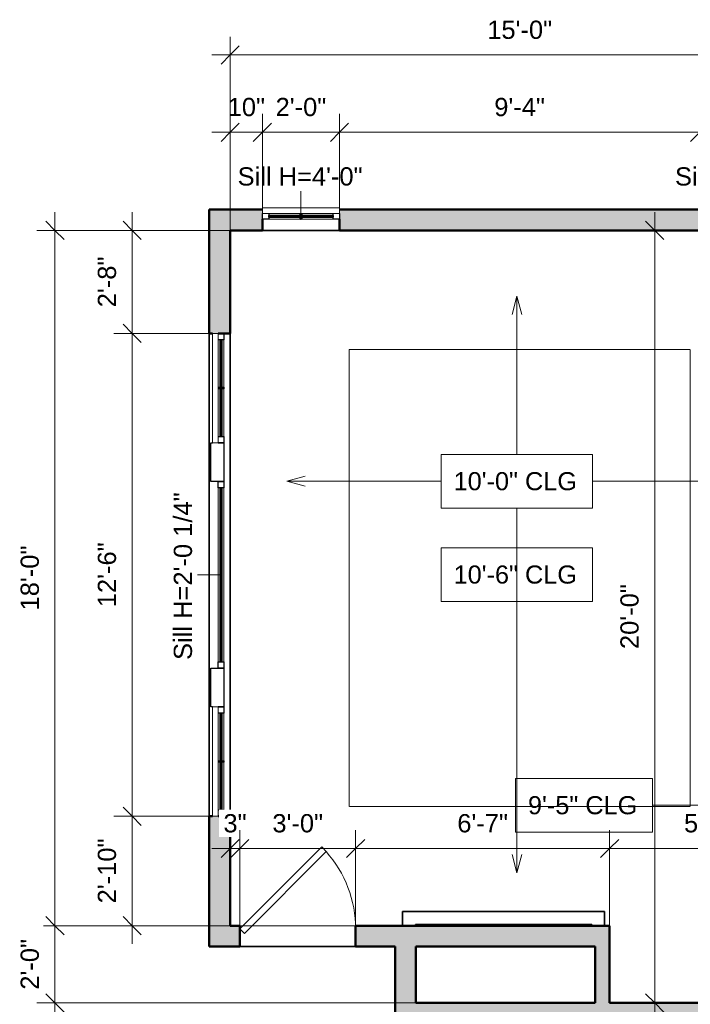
# Model space of a CAD drawing. Header units: inches. Extents: x -321 to 583, y -54 to 661.
# Tile 3 of 21: x -321 to -113, y 355 to 660. Entities that reach past the tile are written whole.
import ezdxf

# ---------------------------------------------------------------- set-up
doc = ezdxf.new("R2010")
doc.units = ezdxf.units.IN
doc.header["$MEASUREMENT"] = 0
doc.linetypes.add('Demolished', pattern=[0.188976, 0.125984, -0.062992])
for name, color, linetype, lineweight in [('A-ANNO-DIMS', 211, 'Continuous', 9), ('A-ANNO-DIMS-48', 211, 'Continuous', 9), ('A-DETL-DEMO', 6, 'Demolished', 18), ('A-DOOR', 31, 'Continuous', 18), ('A-FLOR', 192, 'Continuous', 18), ('A-GENM', 13, 'Continuous', 18), ('A-GLAZ', 151, 'Continuous', 18), ('A-GLAZ-IDEN', 152, 'Continuous', 9), ('A-WALL', 113, 'Continuous', 18), ('A-WALL-PATT', 111, 'Continuous', 18), ('G-ANNO-TEXT', 231, 'Continuous', 9)]:
    doc.layers.add(name, color=color, linetype=linetype, lineweight=lineweight)
doc.styles.add('Arial', font='arial.ttf', dxfattribs={"height": 5.669291})
doc.styles.add('Arial_1', font='arial.ttf', dxfattribs={"height": 5.625})
doc.dimstyles.new('Linear_-_3mm_Arial', dxfattribs={"dimscale": 12, "dimtxt": 5.784148, "dimasz": 0.472441, "dimexe": 0.472441, "dimexo": 0, "dimgap": 0.275591, "dimtad": 1, "dimrnd": 0.25, "dimzin": 3, "dimdsep": 46, "dimlunit": 4, "dimtxsty": 'Arial', "dimblk1": 'OBLIQUE', "dimblk2": 'OBLIQUE', "dimsah": 1, "dimcen": 0.09, "dimdle": 0.472441, "dimazin": 2, "dimtfac": 1, "dimtdec": 4, "dimtix": 1, "dimtmove": 0, "dimatfit": 3, "dimfxl": 1, "dimtvp": 1, "dimtfill": 1, "dimfrac": 2, "dimtolj": 1, "dimtzin": 0, "dimarcsym": 2})

# ---------------------------------------------------------------- blocks, each defined once
blk = doc.blocks.new('Window_4 - 2_-0_ x 3_-0_-441226-2-2nd Floor Plan')
at = {"layer": 'A-GLAZ', "lineweight": 25}
for p, q in [((-12, -0.25), (-10.03, -0.25)), ((-12, -2), (-12, -0.25)), ((-10.03, -0.25), (-10.03, -2)), ((-0.25, -0.25), (0.25, -0.25)), ((-0.25, -2), (-0.25, -0.25)), ((0.25, -0.25), (0.25, -2)), ((10.03, -0.25), (12, -0.25)), ((10.03, -2), (10.03, -0.25)), ((12, -0.25), (12, -2))]:
    blk.add_line(p, q, dxfattribs=at)
at = {"layer": 'A-GLAZ'}
for p, q in [((-12, -2), (12, -2)), ((-12, -2), (-12, -3.75)), ((-0.25, -0.25), (-10.03, -0.25)), ((10.03, -0.25), (0.25, -0.25)), ((12, -3.75), (12, -2)), ((12, -3.75), (-12, -3.75))]:
    blk.add_line(p, q, dxfattribs=at)
at = {"layer": 'A-GLAZ', "lineweight": 35}
for p, q in [((-10.03, -0.88), (-0.25, -0.88)), ((-10.03, -1.38), (-10.03, -0.88)), ((-0.25, -1.38), (-10.03, -1.38)), ((-0.25, -0.88), (-0.25, -1.38)), ((0.25, -0.88), (10.03, -0.88)), ((0.25, -1.38), (0.25, -0.88)), ((10.03, -1.38), (0.25, -1.38)), ((10.03, -0.88), (10.03, -1.38))]:
    blk.add_line(p, q, dxfattribs=at)
blk = doc.blocks.new('Window_6 - 12_-6_ x 3_-0_-443618-2-2nd Floor Plan')
at = {"layer": 'A-GLAZ', "lineweight": 25}
for p, q in [((-75, 1.25), (-73.03, 1.25)), ((-73.03, 1.25), (-73.03, -0.5)), ((-58.27, 1.25), (-57.77, 1.25)), ((-58.27, -0.5), (-58.27, 1.25)), ((-57.77, 1.25), (-57.77, -0.5)), ((-43, 1.25), (-41, 1.25)), ((-43, -0.5), (-43, 1.25)), ((-41, -0.5), (-41, 1.25)), ((-41, 1.25), (-29, 1.25)), ((-41, 1.25), (-41, -0.5)), ((-29, 1.25), (-29, -2.75)), ((-29, 1.25), (-27.03, 1.25)), ((-29, -0.5), (-29, 1.25)), ((-27.03, 1.25), (-27.03, -0.5)), ((27, 1.25), (29, 1.25)), ((27, -0.5), (27, 1.25)), ((29, -2.75), (29, 1.25)), ((29, 1.25), (41, 1.25)), ((29, 1.25), (29, -0.5)), ((41, 1.25), (41, -0.5)), ((41, 1.25), (43, 1.25)), ((41, -0.5), (41, 1.25)), ((43, 1.25), (43, -0.5)), ((57.73, 1.25), (58.23, 1.25)), ((57.73, -0.5), (57.73, 1.25)), ((58.23, 1.25), (58.23, -0.5)), ((73.03, 1.25), (75, 1.25)), ((73.03, -0.5), (73.03, 1.25)), ((-41, -2.75), (-41, -2.25)), ((-29, -2.75), (-41, -2.75)), ((-27.03, -0.5), (-29, -0.5)), ((29, -0.5), (27, -0.5)), ((41, -2.75), (29, -2.75)), ((41, -2.25), (41, -2.75))]:
    blk.add_line(p, q, dxfattribs=at)
at = {"layer": 'A-GLAZ'}
for p, q in [((-58.27, 1.25), (-73.03, 1.25)), ((-43, 1.25), (-57.77, 1.25)), ((27, 1.25), (-27.03, 1.25)), ((57.73, 1.25), (43, 1.25)), ((73.03, 1.25), (58.23, 1.25)), ((-75, -0.5), (-41, -0.5)), ((-75, -2.25), (-75, -0.5)), ((-41, -2.25), (-75, -2.25)), ((-41, -2.25), (-41, -0.5)), ((-27.03, -0.5), (27, -0.5)), ((41, -0.5), (75, -0.5)), ((41, -0.5), (41, -2.25)), ((75, -2.25), (41, -2.25)), ((75, -2.25), (75, -0.5))]:
    blk.add_line(p, q, dxfattribs=at)
at = {"layer": 'A-GLAZ', "lineweight": 35}
for p, q in [((-73.03, 0.62), (-58.27, 0.62)), ((-73.03, 0.12), (-73.03, 0.62)), ((-58.27, 0.12), (-73.03, 0.12)), ((-58.27, 0.62), (-58.27, 0.12)), ((-57.77, 0.62), (-43, 0.62)), ((-57.77, 0.12), (-57.77, 0.62)), ((-43, 0.12), (-57.77, 0.12)), ((-43, 0.62), (-43, 0.12)), ((-27.03, 0.62), (27, 0.62)), ((-27.03, 0.12), (-27.03, 0.62)), ((27, 0.12), (-27.03, 0.12)), ((27, 0.62), (27, 0.12)), ((43, 0.62), (57.73, 0.62)), ((43, 0.12), (43, 0.62)), ((57.73, 0.12), (43, 0.12)), ((57.73, 0.62), (57.73, 0.12)), ((58.23, 0.62), (73.03, 0.62)), ((58.23, 0.12), (58.23, 0.62)), ((73.03, 0.12), (58.23, 0.12)), ((73.03, 0.62), (73.03, 0.12))]:
    blk.add_line(p, q, dxfattribs=at)
blk = doc.blocks.new('Door_1 - 3_-0_ X 6_-8_-443745-2-2nd Floor Plan')
at = {"layer": 'A-DOOR', "lineweight": 35}
for p, q in [((16.59, -0.84), (-8.88, -26.3)), ((18, -2.25), (-7.46, -27.71)), ((18, -2.25), (16.59, -0.84)), ((-7.46, -27.71), (-8.88, -26.3))]:
    blk.add_line(p, q, dxfattribs=at)
at = {"layer": 'A-DOOR'}
blk.add_arc((18.07, -2.25), 36.07, 180, 221.745, dxfattribs=at)
blk = doc.blocks.new('Generic Models 3 - Generic Models 3-454229-2-2nd Floor Plan')
at = {"layer": 'A-GENM', "lineweight": 35}
for p, q in [((-139.34, 383.37), (-202.16, 383.37)), ((-202.16, 383.37), (-202.16, 379)), ((-139.34, 379), (-139.34, 383.37)), ((-198.16, 379), (-198.16, 379.37)), ((-198.16, 379.37), (-143.34, 379.37)), ((-143.34, 379.37), (-143.34, 379))]:
    blk.add_line(p, q, dxfattribs=at)
blk = doc.blocks.new('DIMBLOCK1-2-2nd Floor Plan')
at = {"layer": 'A-ANNO-DIMS-48'}
for p, q in [((-255.75, 595), (-255.75, 631.17)), ((-245.75, 602), (-245.75, 631.17)), ((-261.42, 625.5), (-245.75, 625.5)), ((-255.75, 625.5), (-255.75, 595)), ((-245.75, 625.5), (-245.75, 602))]:
    blk.add_line(p, q, dxfattribs=at)
at = {"layer": 'A-ANNO-DIMS-48', "lineweight": 35}
for p, q in [((-255.75, 625.5), (-252.92, 628.33)), ((-245.75, 625.5), (-242.92, 628.33)), ((-255.75, 625.5), (-258.58, 622.67)), ((-245.75, 625.5), (-248.58, 622.67))]:
    blk.add_line(p, q, dxfattribs=at)
at = {"layer": 'A-ANNO-DIMS-48', "color": 0, "insert": (-256.53, 636.17), "char_height": 5.669, "width": 13.882, "attachment_point": 1, "line_spacing_factor": 0.941778, "style": 'Arial', "bg_fill": 3, "box_fill_scale": 1.25, "bg_fill_color": 256, "bg_fill_true_color": 13158600, "bg_fill_transparency": 0}
blk.add_mtext('10"', dxfattribs=at)
blk = doc.blocks.new('_Oblique')
at = {"color": 0, "linetype": 'ByBlock', "lineweight": -2}
blk.add_line((-0.5, -0.5), (0.5, 0.5), dxfattribs=at)
blk = doc.blocks.new('DIMBLOCK2-2-2nd Floor Plan')
at = {"layer": 'A-ANNO-DIMS-48'}
for p, q in [((-245.75, 602), (-245.75, 631.17)), ((-221.75, 602), (-221.75, 631.17)), ((-245.75, 625.5), (-221.75, 625.5)), ((-245.75, 625.5), (-245.75, 602)), ((-221.75, 625.5), (-221.75, 602))]:
    blk.add_line(p, q, dxfattribs=at)
at = {"layer": 'A-ANNO-DIMS-48', "lineweight": 35}
for p, q in [((-245.75, 625.5), (-242.92, 628.33)), ((-221.75, 625.5), (-218.92, 628.33)), ((-245.75, 625.5), (-248.58, 622.67)), ((-221.75, 625.5), (-224.58, 622.67))]:
    blk.add_line(p, q, dxfattribs=at)
at = {"layer": 'A-ANNO-DIMS-48', "color": 0, "insert": (-241.63, 636.17), "char_height": 5.669, "width": 18.9008, "attachment_point": 1, "line_spacing_factor": 0.941778, "style": 'Arial', "bg_fill": 3, "box_fill_scale": 1.25, "bg_fill_color": 256, "bg_fill_true_color": 13158600, "bg_fill_transparency": 0}
blk.add_mtext('2\'-0"', dxfattribs=at)
blk = doc.blocks.new('DIMBLOCK3-2-2nd Floor Plan')
at = {"layer": 'A-ANNO-DIMS-48'}
for p, q in [((-221.75, 602), (-221.75, 631.17)), ((-109.75, 602), (-109.75, 631.17)), ((-221.75, 625.5), (-109.75, 625.5)), ((-221.75, 625.5), (-221.75, 602)), ((-109.75, 625.5), (-109.75, 602))]:
    blk.add_line(p, q, dxfattribs=at)
at = {"layer": 'A-ANNO-DIMS-48', "lineweight": 35}
for p, q in [((-221.75, 625.5), (-218.92, 628.33)), ((-109.75, 625.5), (-106.92, 628.33)), ((-221.75, 625.5), (-224.58, 622.67)), ((-109.75, 625.5), (-112.58, 622.67))]:
    blk.add_line(p, q, dxfattribs=at)
at = {"layer": 'A-ANNO-DIMS-48', "color": 0, "insert": (-173.63, 636.17), "char_height": 5.669, "width": 18.9008, "attachment_point": 1, "line_spacing_factor": 0.941778, "style": 'Arial', "bg_fill": 3, "box_fill_scale": 1.25, "bg_fill_color": 256, "bg_fill_true_color": 13158600, "bg_fill_transparency": 0}
blk.add_mtext('9\'-4"', dxfattribs=at)
blk = doc.blocks.new('DIMBLOCK6-2-2nd Floor Plan')
at = {"layer": 'A-ANNO-DIMS-48'}
for p, q in [((-255.75, 595), (-255.75, 655.17)), ((-75.75, 595), (-75.75, 655.17)), ((-261.42, 649.5), (-70.08, 649.5)), ((-255.75, 649.5), (-255.75, 595)), ((-75.75, 649.5), (-75.75, 595))]:
    blk.add_line(p, q, dxfattribs=at)
at = {"layer": 'A-ANNO-DIMS-48', "lineweight": 35}
for p, q in [((-255.75, 649.5), (-252.92, 652.33)), ((-75.75, 649.5), (-72.92, 652.33)), ((-255.75, 649.5), (-258.58, 646.67)), ((-75.75, 649.5), (-78.58, 646.67))]:
    blk.add_line(p, q, dxfattribs=at)
at = {"layer": 'A-ANNO-DIMS-48', "color": 0, "insert": (-175.81, 660.17), "char_height": 5.669, "width": 24.1332, "attachment_point": 1, "line_spacing_factor": 0.941778, "style": 'Arial', "bg_fill": 3, "box_fill_scale": 1.25, "bg_fill_color": 256, "bg_fill_true_color": 13158600, "bg_fill_transparency": 0}
blk.add_mtext('15\'-0"', dxfattribs=at)
blk = doc.blocks.new('DIMBLOCK7-2-2nd Floor Plan')
at = {"layer": 'A-ANNO-DIMS-48'}
for p, q in [((-262.25, 413), (-291.92, 413)), ((-286.25, 373.33), (-286.25, 413)), ((-286.25, 413), (-262.25, 413)), ((-255.75, 379), (-291.92, 379)), ((-286.25, 379), (-255.75, 379))]:
    blk.add_line(p, q, dxfattribs=at)
at = {"layer": 'A-ANNO-DIMS-48', "lineweight": 35}
for p, q in [((-286.25, 413), (-289.08, 415.83)), ((-286.25, 413), (-283.42, 410.17)), ((-286.25, 379), (-289.08, 381.83)), ((-286.25, 379), (-283.42, 376.17))]:
    blk.add_line(p, q, dxfattribs=at)
at = {"layer": 'A-ANNO-DIMS-48', "color": 0, "insert": (-296.92, 385.94), "char_height": 5.669, "width": 24.1332, "attachment_point": 1, "rotation": 90, "line_spacing_factor": 0.941778, "style": 'Arial', "bg_fill": 3, "box_fill_scale": 1.25, "bg_fill_color": 256, "bg_fill_true_color": 13158600, "bg_fill_transparency": 0}
blk.add_mtext('2\'-10"', dxfattribs=at)
blk = doc.blocks.new('DIMBLOCK8-2-2nd Floor Plan')
at = {"layer": 'A-ANNO-DIMS-48'}
for p, q in [((-262.25, 563), (-291.92, 563)), ((-286.25, 413), (-286.25, 563)), ((-286.25, 563), (-262.25, 563)), ((-262.25, 413), (-291.92, 413)), ((-286.25, 413), (-262.25, 413))]:
    blk.add_line(p, q, dxfattribs=at)
at = {"layer": 'A-ANNO-DIMS-48', "lineweight": 35}
for p, q in [((-286.25, 563), (-289.08, 565.83)), ((-286.25, 563), (-283.42, 560.17)), ((-286.25, 413), (-289.08, 415.83)), ((-286.25, 413), (-283.42, 410.17))]:
    blk.add_line(p, q, dxfattribs=at)
at = {"layer": 'A-ANNO-DIMS-48', "color": 0, "insert": (-296.92, 477.94), "char_height": 5.669, "width": 24.1332, "attachment_point": 1, "rotation": 90, "line_spacing_factor": 0.941778, "style": 'Arial', "bg_fill": 3, "box_fill_scale": 1.25, "bg_fill_color": 256, "bg_fill_true_color": 13158600, "bg_fill_transparency": 0}
blk.add_mtext('12\'-6"', dxfattribs=at)
blk = doc.blocks.new('DIMBLOCK9-2-2nd Floor Plan')
at = {"layer": 'A-ANNO-DIMS-48'}
for p, q in [((-286.25, 563), (-286.25, 600.67)), ((-255.75, 595), (-291.92, 595)), ((-286.25, 595), (-255.75, 595)), ((-262.25, 563), (-291.92, 563)), ((-286.25, 563), (-262.25, 563))]:
    blk.add_line(p, q, dxfattribs=at)
at = {"layer": 'A-ANNO-DIMS-48', "lineweight": 35}
for p, q in [((-286.25, 595), (-289.08, 597.83)), ((-286.25, 595), (-283.42, 592.17)), ((-286.25, 563), (-289.08, 565.83)), ((-286.25, 563), (-283.42, 560.17))]:
    blk.add_line(p, q, dxfattribs=at)
at = {"layer": 'A-ANNO-DIMS-48', "color": 0, "insert": (-296.92, 571.12), "char_height": 5.669, "width": 18.9008, "attachment_point": 1, "rotation": 90, "line_spacing_factor": 0.941778, "style": 'Arial', "bg_fill": 3, "box_fill_scale": 1.25, "bg_fill_color": 256, "bg_fill_true_color": 13158600, "bg_fill_transparency": 0}
blk.add_mtext('2\'-8"', dxfattribs=at)
blk = doc.blocks.new('DIMBLOCK10-2-2nd Floor Plan')
at = {"layer": 'A-ANNO-DIMS-48'}
for p, q in [((-310.25, 373.33), (-310.25, 600.67)), ((-255.75, 595), (-315.92, 595)), ((-310.25, 595), (-255.75, 595)), ((-255.75, 379), (-315.92, 379)), ((-310.25, 379), (-255.75, 379))]:
    blk.add_line(p, q, dxfattribs=at)
at = {"layer": 'A-ANNO-DIMS-48', "lineweight": 35}
for p, q in [((-310.25, 595), (-313.08, 597.83)), ((-310.25, 595), (-307.42, 592.17)), ((-310.25, 379), (-313.08, 381.83)), ((-310.25, 379), (-307.42, 376.17))]:
    blk.add_line(p, q, dxfattribs=at)
at = {"layer": 'A-ANNO-DIMS-48', "color": 0, "insert": (-320.92, 476.94), "char_height": 5.669, "width": 24.1332, "attachment_point": 1, "rotation": 90, "line_spacing_factor": 0.941778, "style": 'Arial', "bg_fill": 3, "box_fill_scale": 1.25, "bg_fill_color": 256, "bg_fill_true_color": 13158600, "bg_fill_transparency": 0}
blk.add_mtext('18\'-0"', dxfattribs=at)
blk = doc.blocks.new('DIMBLOCK26-2-2nd Floor Plan')
at = {"layer": 'A-ANNO-DIMS-48'}
for p, q in [((-310.25, 384.67), (-310.25, 349.33)), ((-205.81, 379), (-315.92, 379)), ((-310.25, 379), (-205.81, 379)), ((-198, 355), (-315.92, 355)), ((-310.25, 355), (-198, 355))]:
    blk.add_line(p, q, dxfattribs=at)
at = {"layer": 'A-ANNO-DIMS-48', "lineweight": 35}
for p, q in [((-310.25, 379), (-313.08, 381.83)), ((-310.25, 379), (-307.42, 376.17)), ((-310.25, 355), (-313.08, 357.83)), ((-310.25, 355), (-307.42, 352.17))]:
    blk.add_line(p, q, dxfattribs=at)
at = {"layer": 'A-ANNO-DIMS-48', "color": 0, "insert": (-320.92, 359.12), "char_height": 5.669, "width": 18.9008, "attachment_point": 1, "rotation": 90, "line_spacing_factor": 0.941778, "style": 'Arial', "bg_fill": 3, "box_fill_scale": 1.25, "bg_fill_color": 256, "bg_fill_true_color": 13158600, "bg_fill_transparency": 0}
blk.add_mtext('2\'-0"', dxfattribs=at)
blk = doc.blocks.new('DIMBLOCK77-2-2nd Floor Plan')
at = {"layer": 'A-ANNO-DIMS-48'}
for p, q in [((-255.75, 379.47), (-255.75, 408.67)), ((-252.75, 378.41), (-252.75, 408.67)), ((-261.42, 403), (-252.75, 403)), ((-255.75, 403), (-255.75, 379.47)), ((-252.75, 403), (-252.75, 378.41))]:
    blk.add_line(p, q, dxfattribs=at)
at = {"layer": 'A-ANNO-DIMS-48', "lineweight": 35}
for p, q in [((-255.75, 403), (-252.92, 405.83)), ((-252.75, 403), (-249.92, 405.83)), ((-255.75, 403), (-258.58, 400.17)), ((-252.75, 403), (-255.58, 400.17))]:
    blk.add_line(p, q, dxfattribs=at)
at = {"layer": 'A-ANNO-DIMS-48', "color": 0, "insert": (-257.85, 413.67), "char_height": 5.669, "width": 8.6495, "attachment_point": 1, "line_spacing_factor": 0.941778, "style": 'Arial', "bg_fill": 3, "box_fill_scale": 1.25, "bg_fill_color": 256, "bg_fill_true_color": 13158600, "bg_fill_transparency": 0}
blk.add_mtext('3"', dxfattribs=at)
blk = doc.blocks.new('DIMBLOCK78-2-2nd Floor Plan')
at = {"layer": 'A-ANNO-DIMS-48'}
for p, q in [((-252.75, 378.41), (-252.75, 408.67)), ((-216.75, 378.41), (-216.75, 408.67)), ((-252.75, 403), (-216.75, 403)), ((-252.75, 403), (-252.75, 378.41)), ((-216.75, 403), (-216.75, 378.41))]:
    blk.add_line(p, q, dxfattribs=at)
at = {"layer": 'A-ANNO-DIMS-48', "lineweight": 35}
for p, q in [((-252.75, 403), (-249.92, 405.83)), ((-216.75, 403), (-213.92, 405.83)), ((-252.75, 403), (-255.58, 400.17)), ((-216.75, 403), (-219.58, 400.17))]:
    blk.add_line(p, q, dxfattribs=at)
at = {"layer": 'A-ANNO-DIMS-48', "color": 0, "insert": (-242.63, 413.67), "char_height": 5.669, "width": 18.9008, "attachment_point": 1, "line_spacing_factor": 0.941778, "style": 'Arial', "bg_fill": 3, "box_fill_scale": 1.25, "bg_fill_color": 256, "bg_fill_true_color": 13158600, "bg_fill_transparency": 0}
blk.add_mtext('3\'-0"', dxfattribs=at)
blk = doc.blocks.new('DIMBLOCK79-2-2nd Floor Plan')
at = {"layer": 'A-ANNO-DIMS-48'}
for p, q in [((-216.75, 378.41), (-216.75, 408.67)), ((-137.75, 379), (-137.75, 408.67)), ((-216.75, 403), (-137.75, 403)), ((-216.75, 403), (-216.75, 378.41)), ((-137.75, 403), (-137.75, 379))]:
    blk.add_line(p, q, dxfattribs=at)
at = {"layer": 'A-ANNO-DIMS-48', "lineweight": 35}
for p, q in [((-216.75, 403), (-213.92, 405.83)), ((-137.75, 403), (-134.92, 405.83)), ((-216.75, 403), (-219.58, 400.17)), ((-137.75, 403), (-140.58, 400.17))]:
    blk.add_line(p, q, dxfattribs=at)
at = {"layer": 'A-ANNO-DIMS-48', "color": 0, "insert": (-185.13, 413.67), "char_height": 5.669, "width": 18.9008, "attachment_point": 1, "line_spacing_factor": 0.941778, "style": 'Arial', "bg_fill": 3, "box_fill_scale": 1.25, "bg_fill_color": 256, "bg_fill_true_color": 13158600, "bg_fill_transparency": 0}
blk.add_mtext('6\'-7"', dxfattribs=at)
blk = doc.blocks.new('DIMBLOCK80-2-2nd Floor Plan')
at = {"layer": 'A-ANNO-DIMS-48'}
for p, q in [((-137.75, 379), (-137.75, 408.67)), ((-75.75, 378.41), (-75.75, 408.67)), ((-137.75, 403), (-70.08, 403)), ((-137.75, 403), (-137.75, 379)), ((-75.75, 403), (-75.75, 378.41))]:
    blk.add_line(p, q, dxfattribs=at)
at = {"layer": 'A-ANNO-DIMS-48', "lineweight": 35}
for p, q in [((-137.75, 403), (-134.92, 405.83)), ((-75.75, 403), (-72.92, 405.83)), ((-137.75, 403), (-140.58, 400.17)), ((-75.75, 403), (-78.58, 400.17))]:
    blk.add_line(p, q, dxfattribs=at)
at = {"layer": 'A-ANNO-DIMS-48', "color": 0, "insert": (-114.63, 413.67), "char_height": 5.669, "width": 18.9008, "attachment_point": 1, "line_spacing_factor": 0.941778, "style": 'Arial', "bg_fill": 3, "box_fill_scale": 1.25, "bg_fill_color": 256, "bg_fill_true_color": 13158600, "bg_fill_transparency": 0}
blk.add_mtext('5\'-2"', dxfattribs=at)
blk = doc.blocks.new('DIMBLOCK88-2-2nd Floor Plan')
at = {"layer": 'A-ANNO-DIMS-48'}
for p, q in [((-123.75, 600.67), (-123.75, 349.33)), ((-76, 595), (-129.42, 595)), ((-123.75, 595), (-76, 595)), ((-76, 355), (-129.42, 355)), ((-123.75, 355), (-76, 355))]:
    blk.add_line(p, q, dxfattribs=at)
at = {"layer": 'A-ANNO-DIMS-48', "lineweight": 35}
for p, q in [((-123.75, 595), (-126.58, 597.83)), ((-123.75, 595), (-120.92, 592.17)), ((-123.75, 355), (-126.58, 357.83)), ((-123.75, 355), (-120.92, 352.17))]:
    blk.add_line(p, q, dxfattribs=at)
at = {"layer": 'A-ANNO-DIMS-48', "color": 0, "insert": (-134.42, 464.94), "char_height": 5.669, "width": 24.1332, "attachment_point": 1, "rotation": 90, "line_spacing_factor": 0.941778, "style": 'Arial', "bg_fill": 3, "box_fill_scale": 1.25, "bg_fill_color": 256, "bg_fill_true_color": 13158600, "bg_fill_transparency": 0}
blk.add_mtext('20\'-0"', dxfattribs=at)

msp = doc.modelspace()

# ---------------------------------------------------------------- hatches: boundary and pattern name
at = {"layer": 'A-WALL-PATT'}
h = msp.add_hatch(color=256, dxfattribs=at)
h.paths.add_polyline_path([(-255.75, 379), (-255.75, 413), (-262.25, 413), (-262.25, 379), (-259.5, 379)])
h.paths.add_polyline_path([(-255.75, 563), (-255.75, 601.5), (-262.25, 601.5), (-262.25, 563), (-259.5, 563)])
h = msp.add_hatch(color=256, dxfattribs=at)
h.paths.add_polyline_path([(-75.75, 595), (-69.25, 595), (-69.25, 601.5), (-85.75, 601.5), (-85.75, 595)])
h.paths.add_polyline_path([(-109.75, 595), (-109.75, 601.5), (-221.75, 601.5), (-221.75, 595), (-118.69, 595)])
h.paths.add_polyline_path([(-255.75, 595), (-245.75, 595), (-245.75, 601.5), (-255.75, 601.5), (-255.75, 598.5)])
h = msp.add_hatch(color=256, dxfattribs=at)
h.paths.add_polyline_path([(-204.5, 372.5), (-204.5, 379), (-216.75, 379), (-216.75, 372.5)])
h.paths.add_polyline_path([(-262.25, 372.5), (-252.75, 372.5), (-252.75, 379), (-262.25, 379)])
h = msp.add_hatch(color=256, dxfattribs=at)
h.paths.add_polyline_path([(-202, 134.5), (-198, 134.5), (-198, 185.5), (-204.5, 185.5), (-204.5, 134.5)])
h.paths.add_polyline_path([(-198, 297.5), (-198, 379), (-204.5, 379), (-204.5, 297.5), (-200, 297.5)])
for points in [[(-137.75, 372.5), (-137.75, 379), (-198, 379), (-198, 372.5), (-142.25, 372.5)], [(-137.75, 355), (-137.75, 372.5), (-142.25, 372.5), (-142.25, 355)], [(-67.75, 348.5), (-67.75, 355), (-198, 355), (-198, 348.5), (-118.69, 348.5)]]:
    msp.add_hatch(color=256, dxfattribs=at).paths.add_polyline_path(points)

# ---------------------------------------------------------------- linework, layer by layer
at = {"layer": 'A-DETL-DEMO'}
for p, q in [((-218.75, 558), (-112.75, 558)), ((-218.75, 416), (-218.75, 558)), ((-112.75, 558), (-112.75, 416)), ((-112.75, 416), (-218.75, 416))]:
    msp.add_line(p, q, dxfattribs=at)
at = {"layer": 'A-FLOR', "lineweight": 35}
msp.add_line((-252.75, 372.5), (-216.75, 372.5), dxfattribs=at)
at = {"layer": 'A-GLAZ-IDEN', "lineweight": 18}
for p, q in [((-233.75, 598.25), (-233.75, 607.202)), ((-259, 488), (-265.88, 488))]:
    msp.add_line(p, q, dxfattribs=at)
at = {"layer": 'A-WALL', "lineweight": 50}
for p, q in [((-262.25, 601.5), (-262.25, 563)), ((-245.75, 601.5), (-262.25, 601.5)), ((-109.75, 601.5), (-221.75, 601.5)), ((-245.75, 595), (-245.75, 598.5)), ((-221.75, 598.5), (-221.75, 595)), ((-255.75, 563), (-255.75, 595)), ((-255.75, 595), (-245.75, 595)), ((-221.75, 595), (-109.75, 595)), ((-262.25, 563), (-261.25, 563)), ((-259.5, 563), (-255.75, 563)), ((-261.25, 413), (-262.25, 413)), ((-262.25, 413), (-262.25, 372.5)), ((-255.75, 413), (-259.5, 413)), ((-255.75, 379), (-255.75, 413)), ((-252.75, 379), (-255.75, 379)), ((-252.75, 372.5), (-252.75, 379)), ((-216.75, 379), (-216.75, 372.5)), ((-137.75, 379), (-216.75, 379)), ((-137.75, 355), (-137.75, 379)), ((-262.25, 372.5), (-252.75, 372.5)), ((-216.75, 372.5), (-204.5, 372.5)), ((-204.5, 372.5), (-204.5, 297.5)), ((-198, 355), (-198, 372.5)), ((-198, 372.5), (-142.25, 372.5)), ((-142.25, 372.5), (-142.25, 355)), ((-142.25, 355), (-198, 355)), ((-75.75, 355), (-137.75, 355))]:
    msp.add_line(p, q, dxfattribs=at)
at = {"layer": 'A-WALL', "lineweight": 35}
for p, q in [((-221.75, 595), (-245.75, 595)), ((-262.25, 413), (-262.25, 563)), ((-255.75, 563), (-255.75, 413))]:
    msp.add_line(p, q, dxfattribs=at)
at = {"layer": 'G-ANNO-TEXT', "color": 7}
for p, q in [((-166.582, 574.531), (-168.101, 568.862)), ((-166.582, 574.531), (-165.063, 568.862)), ((-166.582, 574.531), (-166.582, 525.374)), ((-238.113, 517.096), (-232.444, 518.615)), ((-238.113, 517.096), (-232.444, 515.577)), ((-238.113, 517.096), (-190.113, 517.096))]:
    msp.add_line(p, q, dxfattribs=at)
at = {"layer": 'G-ANNO-TEXT', "color": 7, "flags": 128}
for points in [[(-190.113, 525.374), (-143.051, 525.374), (-143.051, 508.698), (-190.113, 508.698)], [(-190.113, 496.374), (-143.051, 496.374), (-143.051, 479.698), (-190.113, 479.698)]]:
    msp.add_lwpolyline(points, close=True, dxfattribs=at)

# ---------------------------------------------------------------- block references
at = {"layer": 'A-DOOR', "lineweight": 35, "rotation": 180}
msp.add_blockref('Door_1 - 3_-0_ X 6_-8_-443745-2-2nd Floor Plan', (-234.75, 375.75), dxfattribs=at)
at = {"layer": 'A-GENM', "lineweight": 35}
msp.add_blockref('Generic Models 3 - Generic Models 3-454229-2-2nd Floor Plan', (0, 0), dxfattribs=at)
at = {"layer": 'A-GLAZ', "lineweight": 35}
for name, p, rotation in [('Window_4 - 2_-0_ x 3_-0_-441226-2-2nd Floor Plan', (-233.75, 598.25), 180), ('Window_6 - 12_-6_ x 3_-0_-443618-2-2nd Floor Plan', (-259, 488), 269.9999999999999)]:
    msp.add_blockref(name, p, dxfattribs=dict(at, rotation=rotation))

# ---------------------------------------------------------------- texts
at = {"layer": 'A-GLAZ-IDEN', "char_height": 5.66929, "width": 47.571, "attachment_point": 1, "style": 'Arial'}
for insert in [(-253.441, 614.616), (-117.441, 614.616)]:
    msp.add_mtext('Sill H=4\'-0"', dxfattribs=dict(at, insert=insert))
at = {"layer": 'A-GLAZ-IDEN', "insert": (-273.295, 461.562), "char_height": 5.66929, "width": 63.933, "attachment_point": 1, "rotation": 90, "style": 'Arial'}
msp.add_mtext('Sill H=2\'-0 1/4"', dxfattribs=at)
at = {"layer": 'G-ANNO-TEXT', "color": 7, "char_height": 5.625, "width": 47.571, "attachment_point": 1, "style": 'Arial_1'}
for s, insert in [('10\'-0" CLG', (-186.273, 519.909)), ('10\'-6" CLG', (-186.273, 490.909))]:
    msp.add_mtext(s, dxfattribs=dict(at, insert=insert))

# ---------------------------------------------------------------- next in the draw order: dimensions: what is measured, and where the dimension line sits
at = {"layer": 'A-ANNO-DIMS'}
dim = msp.add_linear_dim(base=(-245.75, 625.5), p1=(-255.75, 595), p2=(-245.75, 602), dimstyle='Linear_-_3mm_Arial', override={"dimpost": '<>', "dimfxl": 12.206556}, dxfattribs=at)
dim.commit()
dim.dimension.update_dxf_attribs({"geometry": 'DIMBLOCK1-2-2nd Floor Plan', "text_midpoint": (-250.75, 631.702)})
dim = msp.add_linear_dim(base=(-286.25, 413), p1=(-255.75, 379), p2=(-262.25, 413), angle=90, dimstyle='Linear_-_3mm_Arial', override={"dimpost": '<>', "dimfxl": 34.615748}, dxfattribs=at)
dim.commit()
dim.dimension.update_dxf_attribs({"geometry": 'DIMBLOCK7-2-2nd Floor Plan', "text_midpoint": (-292.452, 396)})

# ---------------------------------------------------------------- next in the draw order: dimensions: what is measured, and where the dimension line sits
dim = msp.add_linear_dim(base=(-221.75, 625.5), p1=(-245.75, 602), p2=(-221.75, 602), dimstyle='Linear_-_3mm_Arial', override={"dimpost": '<>', "dimfxl": 24}, dxfattribs=at)
dim.commit()
dim.dimension.update_dxf_attribs({"geometry": 'DIMBLOCK2-2-2nd Floor Plan', "text_midpoint": (-233.75, 631.702)})
dim = msp.add_linear_dim(base=(-286.25, 563), p1=(-262.25, 413), p2=(-262.25, 563), angle=90, dimstyle='Linear_-_3mm_Arial', override={"dimpost": '<>', "dimfxl": 150}, dxfattribs=at)
dim.commit()
dim.dimension.update_dxf_attribs({"geometry": 'DIMBLOCK8-2-2nd Floor Plan', "text_midpoint": (-292.452, 488)})

# ---------------------------------------------------------------- next in the draw order: dimensions: what is measured, and where the dimension line sits
dim = msp.add_linear_dim(base=(-109.75, 625.5), p1=(-221.75, 602), p2=(-109.75, 602), dimstyle='Linear_-_3mm_Arial', override={"dimpost": '<>', "dimfxl": 112}, dxfattribs=at)
dim.commit()
dim.dimension.update_dxf_attribs({"geometry": 'DIMBLOCK3-2-2nd Floor Plan', "text_midpoint": (-165.75, 631.702)})

# ---------------------------------------------------------------- next in the draw order: dimensions: what is measured, and where the dimension line sits
dim = msp.add_linear_dim(base=(-75.75, 649.5), p1=(-255.75, 595), p2=(-75.75, 595), dimstyle='Linear_-_3mm_Arial', override={"dimpost": '<>', "dimfxl": 180}, dxfattribs=at)
dim.commit()
dim.dimension.update_dxf_attribs({"geometry": 'DIMBLOCK6-2-2nd Floor Plan', "text_midpoint": (-165.75, 655.702)})

# ---------------------------------------------------------------- next in the draw order: dimensions: what is measured, and where the dimension line sits
dim = msp.add_linear_dim(base=(-286.25, 595), p1=(-262.25, 563), p2=(-255.75, 595), angle=90, dimstyle='Linear_-_3mm_Arial', override={"dimpost": '<>', "dimfxl": 32.653484}, dxfattribs=at)
dim.commit()
dim.dimension.update_dxf_attribs({"geometry": 'DIMBLOCK9-2-2nd Floor Plan', "text_midpoint": (-292.452, 579)})

# ---------------------------------------------------------------- next in the draw order: dimensions: what is measured, and where the dimension line sits
dim = msp.add_linear_dim(base=(-310.25, 595), p1=(-255.75, 379), p2=(-255.75, 595), angle=90, dimstyle='Linear_-_3mm_Arial', override={"dimpost": '<>', "dimfxl": 216}, dxfattribs=at)
dim.commit()
dim.dimension.update_dxf_attribs({"geometry": 'DIMBLOCK10-2-2nd Floor Plan', "text_midpoint": (-316.452, 487)})

# ---------------------------------------------------------------- next in the draw order: dimensions: what is measured, and where the dimension line sits
dim = msp.add_linear_dim(base=(-310.25, 355), p1=(-205.813, 379), p2=(-198, 355), angle=90, dimstyle='Linear_-_3mm_Arial', override={"dimpost": '<>', "dimfxl": 25.239847}, dxfattribs=at)
dim.commit()
dim.dimension.update_dxf_attribs({"geometry": 'DIMBLOCK26-2-2nd Floor Plan', "text_midpoint": (-316.452, 367)})

# ---------------------------------------------------------------- next in the draw order: dimensions: what is measured, and where the dimension line sits
dim = msp.add_linear_dim(base=(-252.75, 403), p1=(-255.75, 379.475), p2=(-252.75, 378.408), dimstyle='Linear_-_3mm_Arial', override={"dimpost": '<>', "dimfxl": 3.183937}, dxfattribs=at)
dim.commit()
dim.dimension.update_dxf_attribs({"geometry": 'DIMBLOCK77-2-2nd Floor Plan', "text_midpoint": (-254.25, 409.204)})

# ---------------------------------------------------------------- next in the draw order: dimensions: what is measured, and where the dimension line sits
dim = msp.add_linear_dim(base=(-216.75, 403), p1=(-252.75, 378.408), p2=(-216.75, 378.408), dimstyle='Linear_-_3mm_Arial', override={"dimpost": '<>', "dimfxl": 36}, dxfattribs=at)
dim.commit()
dim.dimension.update_dxf_attribs({"geometry": 'DIMBLOCK78-2-2nd Floor Plan', "text_midpoint": (-234.75, 409.204)})

# ---------------------------------------------------------------- next in the draw order: dimensions: what is measured, and where the dimension line sits
dim = msp.add_linear_dim(base=(-137.75, 403), p1=(-216.75, 378.408), p2=(-137.75, 379), dimstyle='Linear_-_3mm_Arial', override={"dimpost": '<>', "dimfxl": 79.002218}, dxfattribs=at)
dim.commit()
dim.dimension.update_dxf_attribs({"geometry": 'DIMBLOCK79-2-2nd Floor Plan', "text_midpoint": (-177.25, 409.202)})

# ---------------------------------------------------------------- next in the draw order: linework, layer by layer
at = {"layer": 'G-ANNO-TEXT', "color": 7}
for q in [(-166.582, 508.698), (-168.101, 401.135), (-165.063, 401.135)]:
    msp.add_line((-166.582, 395.466), q, dxfattribs=at)

# ---------------------------------------------------------------- next in the draw order: dimensions: what is measured, and where the dimension line sits
at = {"layer": 'A-ANNO-DIMS'}
dim = msp.add_linear_dim(base=(-75.75, 403), p1=(-137.75, 379), p2=(-75.75, 378.408), dimstyle='Linear_-_3mm_Arial', override={"dimpost": '<>', "dimfxl": 62.002826}, dxfattribs=at)
dim.commit()
dim.dimension.update_dxf_attribs({"geometry": 'DIMBLOCK80-2-2nd Floor Plan', "text_midpoint": (-106.75, 409.202)})

# ---------------------------------------------------------------- next in the draw order: dimensions: what is measured, and where the dimension line sits
dim = msp.add_linear_dim(base=(-123.75, 355), p1=(-76, 595), p2=(-76, 355), angle=90, dimstyle='Linear_-_3mm_Arial', override={"dimpost": '<>', "dimfxl": 240}, dxfattribs=at)
dim.commit()
dim.dimension.update_dxf_attribs({"geometry": 'DIMBLOCK88-2-2nd Floor Plan', "text_midpoint": (-129.952, 475)})

# ---------------------------------------------------------------- next in the draw order: linework, layer by layer
at = {"layer": 'G-ANNO-TEXT', "color": 7}
for p, q in [((-95.051, 517.096), (-143.051, 517.096)), ((-44.772, 416.437), (-124.438, 416.437))]:
    msp.add_line(p, q, dxfattribs=at)
at = {"layer": 'G-ANNO-TEXT', "color": 7, "flags": 128}
msp.add_lwpolyline([(-166.985, 424.714), (-124.438, 424.714), (-124.438, 408.039), (-166.985, 408.039)], close=True, dxfattribs=at)

# ---------------------------------------------------------------- next in the draw order: texts
at = {"layer": 'G-ANNO-TEXT', "color": 7, "insert": (-163.145, 419.249), "char_height": 5.625, "width": 42.117, "attachment_point": 1, "style": 'Arial_1'}
msp.add_mtext('9\'-5" CLG', dxfattribs=at)

doc.saveas('drawing.dxf')
